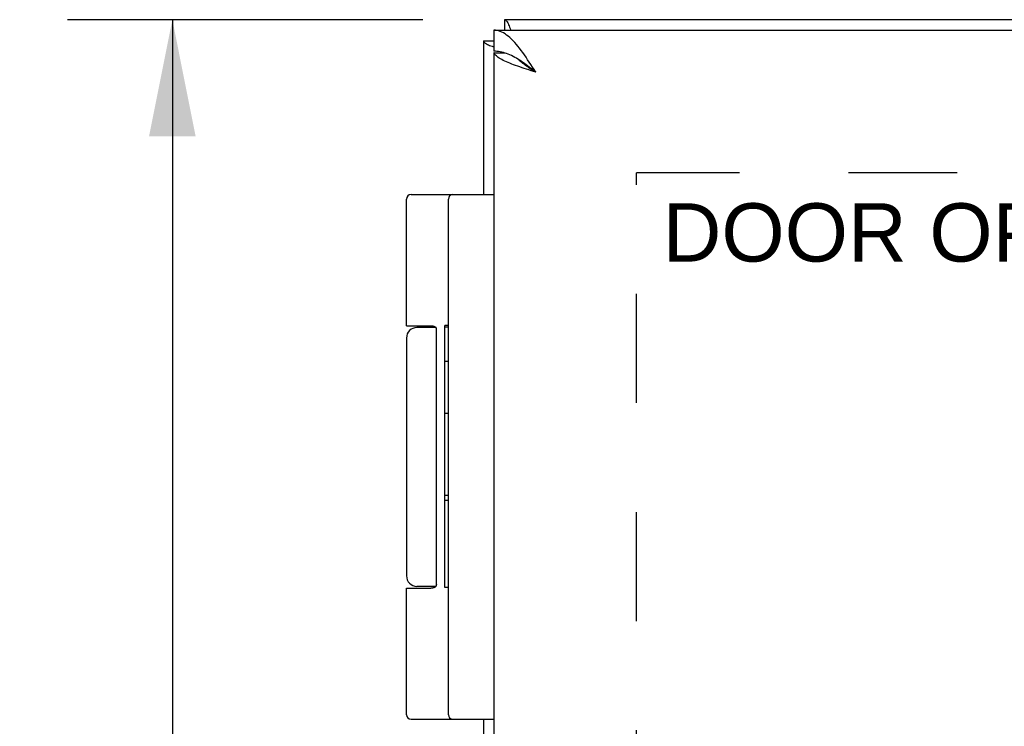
# Model space of a CAD drawing. Header units: inches. Extents: x 0 to 56.7, y 0 to 36.7.
# Tile 8 of 14: x 6.4 to 9.2, y 23.7 to 25.7. Entities that reach past the tile are written whole.
import ezdxf

# ---------------------------------------------------------------- set-up
doc = ezdxf.new("R2010")
doc.units = ezdxf.units.IN
doc.header["$LTSCALE"] = 3.116667
doc.header["$MEASUREMENT"] = 0
doc.linetypes.add('HIDDEN', pattern=[0.2, 0.1, -0.1])
doc.layers.get('0').update_dxf_attribs({"linetype": 'CONTINUOUS'})
for name, color, linetype in [('02___PRT_ALL_AXES', 7, 'CONTINUOUS'), ('DEFAULT_2', 8, 'HIDDEN'), ('DIMENSIONS', 7, 'CONTINUOUS')]:
    doc.layers.add(name, color=color, linetype=linetype)
doc.styles.get("Standard").update_dxf_attribs({"font": 'arial.ttf'})
doc.dimstyles.new('DIMSTYLE_1', dxfattribs={"dimtxt": 0.25, "dimasz": 0.333333, "dimexe": 0.09, "dimexo": 0.07, "dimgap": 0.0375, "dimtad": 0, "dimtih": 1, "dimtoh": 1, "dimzin": 4, "dimdsep": 46, "dimtxsty": 'Standard', "dimblk": '_FILLED', "dimblk1": '_FILLED', "dimblk2": '_FILLED', "dimcen": 0.09, "dimazin": 1, "dimtfac": 1, "dimtofl": 0, "dimtmove": 0, "dimatfit": 3, "dimldrblk": '_FILLED', "dimfxl": 0, "dimtolj": 1, "dimtzin": 4, "dimarcsym": 0})

# ---------------------------------------------------------------- blocks, each defined once
blk = doc.blocks.new('_FILLED')
at = {"color": 0, "linetype": 'ByBlock'}
blk.add_solid([(0, 0), (-1, 0.2), (-1, -0.2)], dxfattribs=at)
blk = doc.blocks.new('*D6')
at = {"layer": 'DIMENSIONS', "color": 2, "linetype": 'Continuous'}
for p, q in [((7.5698, 25.7204), (6.5529, 25.7204)), ((6.8529, 25.7204), (6.8529, 18.9704)), ((6.8529, 11.7204), (6.8529, 18.4704)), ((7.5698, 11.7204), (6.5529, 11.7204))]:
    blk.add_line(p, q, dxfattribs=at)
at = {"layer": 'DIMENSIONS', "color": 2, "linetype": 'Continuous', "xscale": 0.3333333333, "yscale": 0.3333333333, "zscale": 0.3333333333}
for p, rotation in [((6.8529, 25.7204), 90), ((6.8529, 11.7204), 270)]:
    blk.add_blockref('_FILLED', p, dxfattribs=dict(at, rotation=rotation))
at = {"layer": 'DIMENSIONS', "color": 2, "linetype": 'Continuous', "insert": (6.8529, 18.8454), "char_height": 0.25, "width": 0.873606, "attachment_point": 2, "line_spacing_factor": 0.9}
blk.add_mtext('14.00', dxfattribs=at)
blk = doc.blocks.new('*D20')
at = {"layer": 'DIMENSIONS', "color": 2, "linetype": 'Continuous'}
for p, q in [((12.9019, 25.7204), (12.9019, 24.9704)), ((12.9019, 23.7204), (12.9019, 24.4704))]:
    blk.add_line(p, q, dxfattribs=at)
at = {"layer": 'DIMENSIONS', "color": 2, "linetype": 'Continuous', "xscale": 0.3333333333, "yscale": 0.3333333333, "zscale": 0.3333333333}
for p, rotation in [((12.9019, 25.7204), 90), ((12.9019, 23.7204), 270)]:
    blk.add_blockref('_FILLED', p, dxfattribs=dict(at, rotation=rotation))
at = {"layer": 'DIMENSIONS', "color": 2, "linetype": 'Continuous', "insert": (12.9019, 24.8454), "char_height": 0.25, "width": 0.679368, "attachment_point": 2, "line_spacing_factor": 0.9}
blk.add_mtext('2.00', dxfattribs=at)

msp = doc.modelspace()

# ---------------------------------------------------------------- linework, layer by layer
at = {"color": 7, "linetype": 'Continuous'}
for p, q in [((7.8031, 25.7204), (7.8031, 25.6904)), ((7.7726, 25.6904), (7.7726, 25.6304)), ((7.7431, 25.6604), (7.7726, 25.6604)), ((7.7736, 25.6254), (7.8039, 25.6254)), ((7.5358, 25.2204), (7.7726, 25.2204)), ((7.6426, 23.7334), (7.6426, 25.2074)), ((7.6067, 24.8404), (7.5528, 24.8404)), ((7.6083, 24.1054), (7.6083, 24.8354)), ((7.5228, 24.0954), (7.5926, 24.0954)), ((7.6067, 24.1004), (7.5528, 24.1004)), ((7.5358, 23.7204), (7.7726, 23.7204))]:
    msp.add_line(p, q, dxfattribs=at)
at = {"color": 3, "linetype": 'Continuous'}
for p, q in [((25.6831, 25.7204), (7.8031, 25.7204)), ((7.7726, 25.6904), (25.7126, 25.6904)), ((7.7431, 25.6604), (7.7431, 25.2204)), ((7.7726, 25.6254), (7.7726, 11.8154)), ((7.7736, 25.6254), (7.7726, 25.6254)), ((7.7978, 25.6271), (7.7996, 25.6254)), ((7.7431, 23.7204), (7.7431, 19.4704))]:
    msp.add_line(p, q, dxfattribs=at)
for points in [[(7.8031, 25.7204), (7.8045, 25.7202), (7.8058, 25.7197), (7.8071, 25.7188), (7.8085, 25.7175), (7.8098, 25.716), (7.8112, 25.714), (7.8125, 25.7118), (7.8138, 25.7091), (7.8152, 25.7062), (7.8165, 25.703), (7.8179, 25.6994), (7.8192, 25.6956), (7.8205, 25.6915), (7.8209, 25.6904)], [(7.8926, 25.5704), (7.888, 25.5776), (7.8833, 25.5849), (7.8787, 25.592), (7.8741, 25.5991), (7.8695, 25.6061), (7.8649, 25.6129), (7.8603, 25.6197), (7.8556, 25.6262), (7.851, 25.6325), (7.8464, 25.6386), (7.8418, 25.6444), (7.8372, 25.6499), (7.8326, 25.6552), (7.828, 25.6602), (7.8234, 25.6648), (7.8188, 25.6691), (7.8141, 25.6731), (7.8095, 25.6766), (7.8049, 25.6798), (7.8003, 25.6826), (7.7957, 25.6849), (7.7911, 25.6869), (7.7864, 25.6884), (7.7818, 25.6895), (7.7772, 25.6902), (7.7726, 25.6904)], [(7.7431, 25.6604), (7.7433, 25.659), (7.7438, 25.6577), (7.7447, 25.6564), (7.746, 25.655), (7.7476, 25.6537), (7.7495, 25.6524), (7.7518, 25.651), (7.7544, 25.6497), (7.7573, 25.6483), (7.7605, 25.647), (7.7641, 25.6457), (7.7679, 25.6443), (7.772, 25.643), (7.7726, 25.6428)], [(7.8926, 25.5704), (7.8859, 25.5725), (7.8793, 25.5746), (7.8727, 25.5767), (7.8662, 25.5789), (7.8598, 25.581), (7.8534, 25.5831), (7.8472, 25.5852), (7.8411, 25.5873), (7.8352, 25.5894), (7.8295, 25.5915), (7.8239, 25.5937), (7.8186, 25.5958), (7.8135, 25.5979), (7.8086, 25.6), (7.804, 25.6021), (7.7996, 25.6042), (7.7956, 25.6063), (7.7918, 25.6085), (7.7884, 25.6106), (7.7852, 25.6127), (7.7824, 25.6148), (7.78, 25.6169), (7.7778, 25.619), (7.7761, 25.6212), (7.7747, 25.6233), (7.7736, 25.6254)]]:
    msp.add_lwpolyline(points, dxfattribs=at)
at = {"color": 7, "linetype": 'Continuous'}
for points in [[(7.8049, 25.6251), (7.8003, 25.6265), (7.7957, 25.6277), (7.7911, 25.6286), (7.7864, 25.6294), (7.7818, 25.6299), (7.7772, 25.6303), (7.7726, 25.6304)], [(7.8326, 25.6128), (7.828, 25.6153), (7.8234, 25.6176), (7.8188, 25.6198), (7.8141, 25.6217), (7.8095, 25.6235), (7.8049, 25.6251)], [(7.8464, 25.6045), (7.8418, 25.6074), (7.8372, 25.6102), (7.8326, 25.6128)], [(7.8926, 25.5704), (7.8887, 25.5729), (7.8847, 25.5754), (7.8809, 25.5779), (7.8771, 25.5804), (7.8733, 25.5829), (7.8696, 25.5854), (7.866, 25.5879), (7.8626, 25.5904), (7.8592, 25.5929), (7.8561, 25.5954), (7.853, 25.5979), (7.8502, 25.6004), (7.8475, 25.6029), (7.845, 25.6054)], [(7.8926, 25.5704), (7.888, 25.574), (7.8833, 25.5776), (7.8787, 25.5812), (7.8741, 25.5847), (7.8695, 25.5882), (7.8649, 25.5917), (7.8603, 25.595), (7.8556, 25.5983), (7.851, 25.6014), (7.8464, 25.6045)], [(7.5228, 24.8454), (7.5926, 24.8454), (7.5932, 24.8454), (7.5938, 24.8454), (7.5944, 24.8453), (7.5949, 24.8453), (7.5955, 24.8453), (7.596, 24.8452), (7.5965, 24.8452), (7.597, 24.8451), (7.5975, 24.8451), (7.5979, 24.845), (7.5983, 24.845), (7.5987, 24.8449), (7.5991, 24.8448), (7.5995, 24.8447), (7.5998, 24.8447), (7.6002, 24.8446), (7.6005, 24.8445), (7.6008, 24.8444), (7.6011, 24.8443), (7.6014, 24.8442), (7.6017, 24.8441), (7.6019, 24.844), (7.6022, 24.8439), (7.6024, 24.8438), (7.6027, 24.8437), (7.6029, 24.8436), (7.6031, 24.8435), (7.6033, 24.8433), (7.6035, 24.8432), (7.6037, 24.8431), (7.6039, 24.843), (7.6041, 24.8429), (7.6043, 24.8428), (7.6045, 24.8426), (7.6046, 24.8425), (7.6048, 24.8424), (7.6049, 24.8423), (7.6051, 24.8422), (7.6052, 24.842), (7.6054, 24.8419), (7.6055, 24.8418), (7.6056, 24.8417), (7.6057, 24.8416), (7.6059, 24.8414), (7.606, 24.8413), (7.6061, 24.8412), (7.6062, 24.8411), (7.6063, 24.8409), (7.6064, 24.8408), (7.6065, 24.8407), (7.6066, 24.8406), (7.6067, 24.8404), (7.6067, 24.8403), (7.6068, 24.8402), (7.6069, 24.8401), (7.607, 24.84), (7.607, 24.8398), (7.6071, 24.8397), (7.6072, 24.8396), (7.6072, 24.8395), (7.6073, 24.8394), (7.6074, 24.8393), (7.6074, 24.8391), (7.6075, 24.839), (7.6075, 24.8389), (7.6076, 24.8388), (7.6076, 24.8387), (7.6077, 24.8386), (7.6077, 24.8384), (7.6078, 24.8383), (7.6078, 24.8382), (7.6078, 24.8381), (7.6079, 24.838), (7.6079, 24.8379), (7.6079, 24.8378), (7.608, 24.8377), (7.608, 24.8375), (7.608, 24.8374), (7.608, 24.8373), (7.6081, 24.8372), (7.6081, 24.8371), (7.6081, 24.837), (7.6081, 24.8369), (7.6081, 24.8368), (7.6082, 24.8367), (7.6082, 24.8366), (7.6082, 24.8365), (7.6082, 24.8363), (7.6082, 24.8362), (7.6082, 24.8361), (7.6082, 24.836), (7.6082, 24.8359), (7.6082, 24.8358), (7.6082, 24.8357), (7.6083, 24.8356), (7.6083, 24.8355), (7.6083, 24.8354)], [(7.6083, 24.1054), (7.6083, 24.1053), (7.6083, 24.1052), (7.6082, 24.1051), (7.6082, 24.105), (7.6082, 24.1049), (7.6082, 24.1047), (7.6082, 24.1046), (7.6082, 24.1045), (7.6082, 24.1044), (7.6082, 24.1043), (7.6082, 24.1042), (7.6082, 24.1041), (7.6081, 24.104), (7.6081, 24.1039), (7.6081, 24.1038), (7.6081, 24.1037), (7.6081, 24.1036), (7.608, 24.1035), (7.608, 24.1033), (7.608, 24.1032), (7.608, 24.1031), (7.6079, 24.103), (7.6079, 24.1029), (7.6079, 24.1028), (7.6078, 24.1027), (7.6078, 24.1026), (7.6078, 24.1024), (7.6077, 24.1023), (7.6077, 24.1022), (7.6076, 24.1021), (7.6076, 24.102), (7.6075, 24.1019), (7.6075, 24.1018), (7.6074, 24.1016), (7.6074, 24.1015), (7.6073, 24.1014), (7.6072, 24.1013), (7.6072, 24.1012), (7.6071, 24.1011), (7.607, 24.1009), (7.607, 24.1008), (7.6069, 24.1007), (7.6068, 24.1006), (7.6067, 24.1004), (7.6067, 24.1003), (7.6066, 24.1002), (7.6065, 24.1001), (7.6064, 24.1), (7.6063, 24.0998), (7.6062, 24.0997), (7.6061, 24.0996), (7.606, 24.0995), (7.6059, 24.0993), (7.6057, 24.0992), (7.6056, 24.0991), (7.6055, 24.099), (7.6054, 24.0989), (7.6052, 24.0987), (7.6051, 24.0986), (7.6049, 24.0985), (7.6048, 24.0984), (7.6046, 24.0982), (7.6045, 24.0981), (7.6043, 24.098), (7.6041, 24.0979), (7.6039, 24.0978), (7.6037, 24.0977), (7.6035, 24.0975), (7.6033, 24.0974), (7.6031, 24.0973), (7.6029, 24.0972), (7.6027, 24.0971), (7.6024, 24.097), (7.6022, 24.0969), (7.6019, 24.0968), (7.6017, 24.0967), (7.6014, 24.0966), (7.6011, 24.0965), (7.6008, 24.0964), (7.6005, 24.0963), (7.6002, 24.0962), (7.5998, 24.0961), (7.5995, 24.096), (7.5991, 24.096), (7.5987, 24.0959), (7.5983, 24.0958), (7.5979, 24.0958), (7.5975, 24.0957), (7.597, 24.0956), (7.5965, 24.0956), (7.596, 24.0955), (7.5955, 24.0955), (7.5949, 24.0955), (7.5944, 24.0954), (7.5938, 24.0954), (7.5932, 24.0954), (7.5926, 24.0954)]]:
    msp.add_lwpolyline(points, dxfattribs=at)
for centre, radius, start, end in [((7.5358, 25.2074), 0.013, 90, 180), ((7.6556, 25.2074), 0.013, 90, 180), ((7.5528, 24.8104), 0.03, 90, 180), ((7.5528, 24.1304), 0.03, 180, 270), ((7.5358, 23.7334), 0.013, 180, 270), ((7.6556, 23.7334), 0.013, 180, 270)]:
    msp.add_arc(centre, radius, start, end, dxfattribs=at)
at = {"layer": '02___PRT_ALL_AXES', "color": 7, "linetype": 'Continuous'}
for p, q in [((7.5228, 24.8454), (7.5228, 25.2074)), ((7.6023, 24.8439), (7.6023, 24.8404)), ((7.6326, 24.0972), (7.6326, 24.8464)), ((7.6426, 24.8464), (7.6326, 24.8464)), ((7.6426, 24.841), (7.6326, 24.841)), ((7.5228, 24.8104), (7.5228, 24.1304)), ((7.6426, 24.743), (7.6326, 24.743)), ((7.6426, 24.595), (7.6326, 24.595)), ((7.6426, 24.3599), (7.6326, 24.3599)), ((7.6426, 24.3455), (7.6326, 24.3455)), ((7.5228, 23.7334), (7.5228, 24.0954)), ((7.6023, 24.1004), (7.6023, 24.0969)), ((7.6426, 24.0972), (7.6326, 24.0972))]:
    msp.add_line(p, q, dxfattribs=at)
at = {"layer": 'DEFAULT_2', "color": 8, "linetype": 'HIDDEN'}
for p in [(8.1808, 12.158), (25.3055, 25.2827)]:
    msp.add_line(p, (8.1808, 25.2827), dxfattribs=at)

# ---------------------------------------------------------------- texts
at = {"layer": 'DIMENSIONS', "color": 2, "linetype": 'Continuous', "insert": (9.1742, 25.1956), "char_height": 0.166667, "width": 1.833953, "attachment_point": 2, "line_spacing_factor": 0.9}
msp.add_mtext('DOOR OPENING', dxfattribs=at)

# ---------------------------------------------------------------- dimensions: what is measured, and where the dimension line sits
at = {"layer": 'DIMENSIONS', "color": 2, "linetype": 'Continuous'}
for base, p1, p2, angle, picture, middle in [((6.8529, 25.7204), (7.6398, 11.7204), (7.6398, 25.7204), 90, '*D6', (6.8635, 18.719)), ((12.9019, 23.7204), (7.8031, 25.7204), (9.7425, 23.7204), 270, '*D20', (12.8987, 24.719))]:
    dim = msp.add_linear_dim(base=base, p1=p1, p2=p2, angle=angle, dimstyle='DIMSTYLE_1', dxfattribs=at)
    dim.commit()
    dim.dimension.update_dxf_attribs({"geometry": picture, "text_midpoint": middle, "dimtype": 160})

doc.saveas('drawing.dxf')
